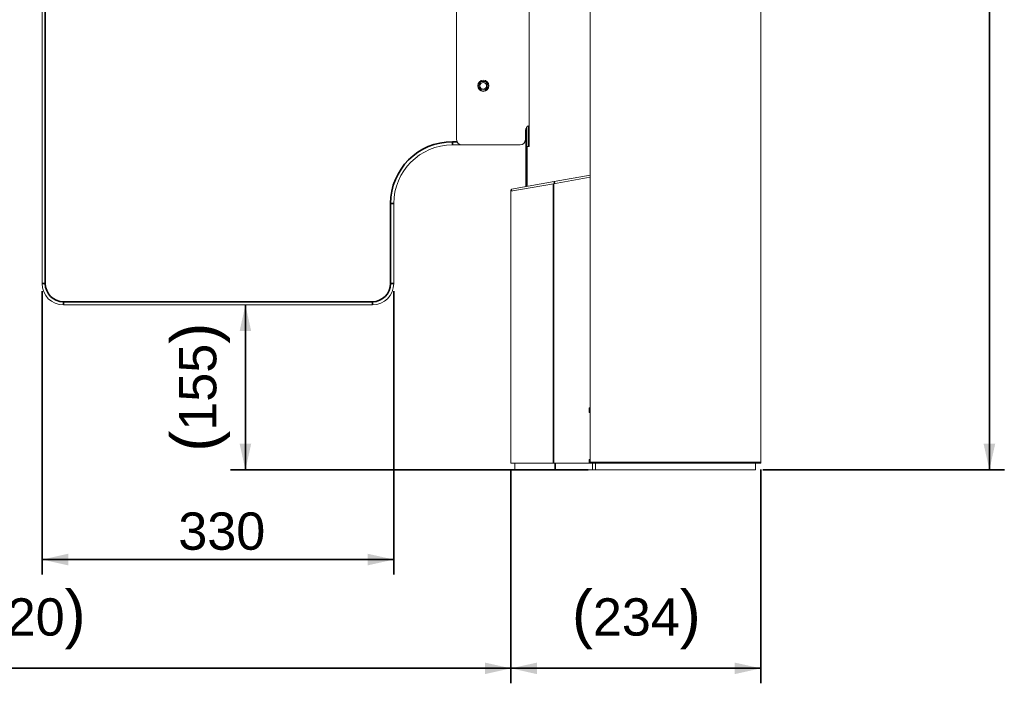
# Model space of a CAD drawing. Header units: millimetres. Extents: x 4 to 1188, y 1 to 840.
# Tile 46 of 203: x 326 to 458, y 253 to 342. Entities that reach past the tile are written whole.
import ezdxf

# ---------------------------------------------------------------- set-up
doc = ezdxf.new("R2010")
doc.units = ezdxf.units.MM
doc.layers.add('1', color=7, linetype='Continuous')
doc.styles.add('Arial Unicode MS', font='Arial Unicode MS')
doc.dimstyles.get("Standard").update_dxf_attribs({"dimtxt": 0.18, "dimasz": 0.18, "dimexe": 0.18, "dimexo": 0.0625, "dimgap": 0.09, "dimtad": 0, "dimtih": 1, "dimtoh": 1, "dimdec": 4, "dimzin": 0, "dimdsep": 46, "dimtxsty": 'Standard', "dimcen": 0.09, "dimadec": 0, "dimazin": 0, "dimtfac": 1, "dimtdec": 4, "dimtofl": 0, "dimtmove": 0, "dimatfit": 3, "dimfxl": 0, "dimtolj": 1, "dimtzin": 0, "dimarcsym": 0})

# ---------------------------------------------------------------- blocks, each defined once
blk = doc.blocks.new('_U6')
at = {"layer": '1', "color": 18, "lineweight": 35}
for p, q in [((392.2, 281.93), (392.2, 253.45)), ((425.69, 282.07), (425.69, 253.45)), ((392.2, 255.45), (425.69, 255.45))]:
    blk.add_line(p, q, dxfattribs=at)
at = {"layer": '1', "color": 18, "lineweight": 70}
for points in [[(392.2, 255.45), (395.7, 256.22), (395.7, 254.67)], [(425.69, 255.45), (422.19, 254.67), (422.19, 256.22)]]:
    blk.add_solid(points, dxfattribs=at)
at = {"layer": '1', "color": 18, "linetype": 'Continuous', "lineweight": 13, "insert": (400.37, 258.01), "char_height": 5, "attachment_point": 7, "line_spacing_factor": 1.047437, "style": 'Arial Unicode MS'}
blk.add_mtext('\\fArial Unicode MS|b0|i0;\\W1.0000;{\\H1.21x;(}234{\\H1.21x;)}', dxfattribs=at)
blk = doc.blocks.new('_U7')
at = {"layer": '1', "color": 18, "lineweight": 35}
for p, q in [((260.77, 281.93), (260.77, 253.45)), ((392.2, 281.93), (392.2, 253.45)), ((260.77, 255.45), (392.2, 255.45))]:
    blk.add_line(p, q, dxfattribs=at)
at = {"layer": '1', "color": 18, "lineweight": 70}
for points in [[(260.77, 255.45), (264.27, 256.22), (264.27, 254.67)], [(392.2, 255.45), (388.7, 254.67), (388.7, 256.22)]]:
    blk.add_solid(points, dxfattribs=at)
at = {"layer": '1', "color": 18, "linetype": 'Continuous', "lineweight": 13, "insert": (317.91, 258.01), "char_height": 5, "attachment_point": 7, "line_spacing_factor": 1.047437, "style": 'Arial Unicode MS'}
blk.add_mtext('\\fArial Unicode MS|b0|i0;\\W1.0000;{\\H1.21x;(}920{\\H1.21x;)}', dxfattribs=at)
blk = doc.blocks.new('_U14')
at = {"layer": '1', "color": 18, "lineweight": 35}
for p, q in [((356.6, 304.12), (356.6, 282.02)), ((402.55, 282.02), (354.6, 282.02))]:
    blk.add_line(p, q, dxfattribs=at)
at = {"layer": '1', "color": 18, "lineweight": 70}
for points in [[(356.6, 304.12), (357.38, 300.62), (355.83, 300.62)], [(356.6, 282.02), (355.83, 285.52), (357.38, 285.52)]]:
    blk.add_solid(points, dxfattribs=at)
at = {"layer": '1', "color": 18, "linetype": 'Continuous', "lineweight": 13, "insert": (354.53, 284.46), "char_height": 5, "attachment_point": 7, "rotation": 90, "line_spacing_factor": 1.047437, "style": 'Arial Unicode MS'}
blk.add_mtext('\\fArial Unicode MS|b0|i0;\\W1.0000;{\\H1.21x;(}155{\\H1.21x;)}', dxfattribs=at)
blk = doc.blocks.new('_U16')
at = {"layer": '1', "color": 18, "lineweight": 35}
for p, q in [((404.57, 539.12), (458.34, 539.12)), ((456.34, 539.12), (456.34, 282.02)), ((425.97, 282.02), (458.34, 282.02))]:
    blk.add_line(p, q, dxfattribs=at)
at = {"layer": '1', "color": 18, "lineweight": 70}
for points in [[(456.34, 539.12), (457.11, 535.62), (455.56, 535.62)], [(456.34, 282.02), (455.56, 285.52), (457.11, 285.52)]]:
    blk.add_solid(points, dxfattribs=at)
at = {"layer": '1', "color": 18, "linetype": 'Continuous', "lineweight": 13, "insert": (454.27, 400.02), "char_height": 5, "attachment_point": 7, "rotation": 90, "line_spacing_factor": 1.047437, "style": 'Arial Unicode MS'}
blk.add_mtext('\\fArial Unicode MS|b0|i0;\\W1.0000;{\\H1.21x;(}1800{\\H1.21x;)}', dxfattribs=at)
blk = doc.blocks.new('_U18')
at = {"layer": '1', "color": 18, "lineweight": 35}
for p, q in [((329.35, 305.98), (329.35, 268.02)), ((376.49, 305.98), (376.49, 268.02)), ((376.49, 270.02), (329.35, 270.02))]:
    blk.add_line(p, q, dxfattribs=at)
at = {"layer": '1', "color": 18, "lineweight": 70}
for points in [[(329.35, 270.02), (332.85, 270.8), (332.85, 269.24)], [(376.49, 270.02), (372.99, 269.24), (372.99, 270.8)]]:
    blk.add_solid(points, dxfattribs=at)
at = {"layer": '1', "color": 18, "linetype": 'Continuous', "lineweight": 13, "insert": (347.61, 271.26), "char_height": 5, "attachment_point": 7, "line_spacing_factor": 1.047437, "style": 'Arial Unicode MS'}
blk.add_mtext('\\fArial Unicode MS|b0|i0;\\W1.0000;330', dxfattribs=at)

msp = doc.modelspace()

# ---------------------------------------------------------------- linework, layer by layer
at = {"layer": '1', "color": 154, "linetype": 'Continuous', "lineweight": 13}
for p, q in [((329.3457, 306.9805), (329.3457, 536.2662)), ((402.8314, 416.2168), (402.8314, 283.0739)), ((425.6886, 416.2168), (425.6886, 283.0739)), ((402.8026, 321.4959), (402.8026, 410.6127)), ((384.9219, 326.2662), (384.9219, 409.2662)), ((394.6444, 325.4698), (394.6444, 408.0841)), ((394.1362, 327.4805), (394.1362, 326.2662)), ((394.184, 327.7377), (394.184, 319.9768)), ((394.337, 327.978), (394.337, 320.0036)), ((394.5381, 328.1232), (394.5381, 325.3274)), ((385.6363, 325.5519), (384.3457, 325.5519)), ((393.4219, 325.5519), (385.6362, 325.5519)), ((394.3771, 325.3269), (394.5821, 325.3269)), ((394.3771, 320.0101), (394.3771, 325.3269)), ((402.8314, 321.2189), (397.9172, 320.3524)), ((397.9854, 320.6462), (402.8314, 321.5007)), ((397.9172, 320.3524), (392.2029, 319.3448)), ((392.2884, 319.5591), (392.2029, 319.5591)), ((392.2029, 319.5591), (392.2029, 319.3448)), ((392.2743, 319.6392), (397.9854, 320.6462)), ((392.3225, 319.3659), (392.2743, 319.6392)), ((392.2029, 319.3448), (392.2029, 282.928)), ((376.4886, 317.6948), (376.4886, 306.9805)), ((402.8029, 315.9668), (402.8314, 315.9668)), ((402.8029, 315.7525), (402.8029, 315.9668)), ((402.8314, 315.7525), (402.8029, 315.7525)), ((402.8029, 315.5811), (402.8314, 315.5811)), ((402.8029, 315.5811), (402.8029, 311.5811)), ((425.6886, 315.9668), (425.7172, 315.9668)), ((425.7172, 315.7525), (425.6886, 315.7525)), ((425.7172, 315.9668), (425.7172, 315.7525)), ((402.8029, 311.5811), (402.8314, 311.5811)), ((425.6887, 309.8022), (425.6886, 309.8022)), ((425.6887, 309.7947), (425.6886, 309.7947)), ((425.6887, 309.7882), (425.6886, 309.7882)), ((425.6887, 309.3065), (425.6886, 309.3065)), ((425.6887, 309.06), (425.6886, 309.06)), ((425.6887, 309.7882), (425.6887, 309.4068)), ((402.8313, 307.5959), (402.8313, 308.5878)), ((402.8313, 307.5943), (402.8313, 307.5959)), ((402.8313, 307.5959), (402.8314, 307.5959)), ((402.8313, 307.5929), (402.8313, 307.5943)), ((402.8313, 307.5943), (402.8314, 307.5943)), ((402.8313, 307.5916), (402.8313, 307.5929)), ((402.8313, 307.5929), (402.8314, 307.5929)), ((402.8313, 307.5916), (402.8314, 307.5916)), ((402.8313, 307.5799), (402.8314, 307.5799)), ((402.8313, 307.5743), (402.8314, 307.5743)), ((402.8313, 307.5743), (402.8314, 307.5743)), ((425.6887, 308.4206), (425.6886, 308.4206)), ((425.6887, 308.4203), (425.6886, 308.4203)), ((425.6887, 307.7936), (425.6886, 307.7936)), ((425.6887, 307.6183), (425.6886, 307.6183)), ((425.6887, 308.4244), (425.6887, 308.4206)), ((425.6887, 308.4206), (425.6887, 308.4203)), ((402.8313, 307.0571), (402.8314, 307.0571)), ((402.8313, 306.8943), (402.8314, 306.8943)), ((402.8313, 306.8942), (402.8314, 306.8942)), ((425.6887, 307.437), (425.6886, 307.437)), ((425.6887, 307.4356), (425.6886, 307.4356)), ((425.6887, 307.4355), (425.6886, 307.4355)), ((425.6887, 306.8942), (425.6886, 306.8942)), ((425.6887, 307.437), (425.6887, 307.4356)), ((425.6887, 307.4356), (425.6887, 307.4355)), ((373.6314, 304.1234), (332.2029, 304.1234)), ((402.8314, 290.3566), (402.7029, 290.3566)), ((402.7029, 290.3566), (402.7029, 289.7137)), ((402.7029, 289.7137), (402.8315, 289.7137)), ((397.9172, 282.928), (392.2029, 282.928)), ((392.7249, 282.928), (392.7249, 282.0239)), ((402.7029, 282.928), (397.9172, 282.928)), ((402.8315, 283.428), (402.7029, 283.428)), ((402.7029, 283.428), (402.7029, 282.928)), ((402.7029, 282.928), (402.8457, 282.928)), ((402.8314, 282.9311), (402.8314, 283.0743)), ((402.8314, 283.0739), (425.6886, 283.0739)), ((403.1172, 282.9311), (402.8314, 282.9311)), ((402.8457, 282.9311), (402.8457, 282.928)), ((402.9172, 282.928), (402.9172, 282.9316)), ((402.9172, 282.928), (403.3172, 282.928)), ((403.5457, 282.9311), (403.1172, 282.9311)), ((403.1474, 282.928), (403.1474, 282.0239)), ((403.3172, 282.928), (403.5457, 282.928)), ((403.5387, 282.928), (403.5387, 282.0239)), ((403.5457, 282.0239), (403.5457, 282.9311)), ((403.5457, 282.9311), (424.9743, 282.9311)), ((404.26, 283.0739), (404.26, 282.9311)), ((424.26, 282.9311), (424.26, 283.0739)), ((425.4029, 282.9311), (424.9743, 282.9311)), ((424.9743, 282.0239), (424.9743, 282.9311)), ((425.6886, 282.9311), (425.4029, 282.9311)), ((425.6886, 283.0743), (425.6886, 282.9311)), ((403.1474, 282.0239), (403.5387, 282.0239)), ((403.5457, 282.0239), (424.9743, 282.0239))]:
    msp.add_line(p, q, dxfattribs=at)
at = {"layer": '1', "color": 154, "linetype": 'Continuous', "lineweight": 35}
for p, q in [((329.7743, 536.2662), (329.7743, 306.9805)), ((384.3457, 325.9805), (384.9816, 325.9805)), ((384.3457, 325.9805), (384.3457, 325.5519)), ((397.9172, 320.3524), (397.9172, 282.928)), ((398.0336, 320.3729), (397.9854, 320.6462)), ((376.06, 317.6948), (376.4886, 317.6948)), ((376.06, 306.9805), (376.06, 317.6948)), ((402.8313, 309.575), (402.8314, 309.575)), ((402.8313, 309.3466), (402.8314, 309.3466)), ((402.8313, 309.3391), (402.8314, 309.3391)), ((402.8313, 309.1785), (402.8314, 309.1785)), ((402.8313, 308.5878), (402.8314, 308.5878)), ((402.8313, 307.5741), (402.8314, 307.5741)), ((402.8313, 307.5741), (402.8314, 307.5741)), ((425.6887, 308.4244), (425.6886, 308.4244)), ((329.7743, 306.9805), (329.3457, 306.9805)), ((376.06, 306.9805), (376.4886, 306.9805)), ((332.2029, 304.5519), (373.6314, 304.5519)), ((332.2029, 304.5519), (332.2029, 304.1234)), ((373.6314, 304.5519), (373.6314, 304.1234)), ((398.11, 282.928), (398.11, 282.0239)), ((403.1172, 282.9311), (403.1172, 283.0743)), ((403.3172, 282.9316), (403.3172, 282.928)), ((404.1172, 282.9311), (404.1172, 283.0739)), ((424.4029, 283.0739), (424.4029, 282.9311)), ((425.4029, 283.0743), (425.4029, 282.9311))]:
    msp.add_line(p, q, dxfattribs=at)
at = {"layer": '1', "color": 154, "linetype": 'Continuous', "lineweight": 13}
for radius in [0.75, 0.6071, 0.5893, 0.4464]:
    msp.add_circle((388.4933, 333.4805), radius, dxfattribs=at)
for centre, radius, start, end in [((394.8505, 327.4805), 0.7143, 106.768125, 180), ((385.6362, 326.2662), 0.7143, 180, 270), ((393.4219, 326.2662), 0.7143, 270, 0), ((384.3457, 317.6948), 7.8571, 90, 180), ((332.2029, 306.9805), 2.8571, 180, 270), ((373.6314, 306.9805), 2.8571, 270, 0), ((403.6886, 283.2168), 0.2857, 270, 329.999063), ((424.8315, 283.2168), 0.2857, 210.000937, 270)]:
    msp.add_arc(centre, radius, start, end, dxfattribs=at)
at = {"layer": '1', "color": 154, "linetype": 'Continuous', "lineweight": 35}
for centre, radius, start, end in [((384.3457, 317.6948), 8.2857, 90, 180), ((332.2029, 306.9805), 2.4286, 180, 270), ((373.6314, 306.9805), 2.4286, 270, 0)]:
    msp.add_arc(centre, radius, start, end, dxfattribs=at)
at = {"layer": '1', "color": 154, "linetype": 'Continuous', "lineweight": 13}
msp.add_open_spline([(394.6444, 325.4698), (394.6444, 325.4604), (394.644, 325.4511), (394.6428, 325.4374), (394.6423, 325.4328), (394.6413, 325.4261), (394.641, 325.4238), (394.6403, 325.4194), (394.6399, 325.4172), (394.6379, 325.4064), (394.6359, 325.3982), (394.633, 325.3885), (394.6324, 325.3866), (394.6312, 325.3828), (394.6305, 325.381), (394.6285, 325.3755), (394.6271, 325.372), (394.6228, 325.3622), (394.6196, 325.3563), (394.6153, 325.3497), (394.6145, 325.3485), (394.6127, 325.3461), (394.61, 325.3426), (394.6055, 325.3376), (394.6017, 325.3345), (394.5988, 325.3325), (394.5978, 325.3318), (394.5959, 325.3307), (394.5949, 325.3302), (394.59, 325.3279), (394.586, 325.3269), (394.5821, 325.3269)], degree=3, knots=[0, 0, 0, 0, 0.125, 0.125, 0.1875, 0.1875, 0.21875, 0.21875, 0.25, 0.25, 0.375, 0.375, 0.40625, 0.40625, 0.4375, 0.4375, 0.5, 0.5, 0.625, 0.625, 0.65625, 0.65625, 0.6875, 0.75, 0.8125, 0.8125, 0.84375, 0.84375, 0.875, 0.875, 1, 1, 1, 1], dxfattribs=at)
for points in [[(402.8313, 309.575), (402.8313, 309.7009), (402.8313, 309.8025), (402.8313, 309.8022)], [(402.8313, 308.5878), (402.8313, 308.8845), (402.8313, 309.0704), (402.8313, 309.1785)], [(425.6887, 309.3065), (425.6887, 309.3055), (425.6887, 309.2233), (425.6887, 309.06)], [(425.6887, 309.06), (425.6887, 308.9003), (425.6887, 308.6885), (425.6887, 308.4244)], [(425.6887, 308.4203), (425.6887, 308.1542), (425.6887, 307.9473), (425.6887, 307.7936)], [(425.6887, 307.7936), (425.6887, 307.7141), (425.6887, 307.6632), (425.6887, 307.6183)], [(425.6887, 307.6183), (425.6887, 307.577), (425.6887, 307.5653), (425.6887, 307.5657)], [(425.6887, 307.5354), (425.6887, 307.5061), (425.6887, 307.4795), (425.6887, 307.4556)], [(402.8313, 307.0571), (402.8313, 307.1316), (402.8313, 307.2335), (402.8313, 307.3711)], [(402.8313, 306.8943), (402.8313, 306.8949), (402.8313, 306.9303), (402.8313, 307.0571)], [(425.6887, 307.4355), (425.6887, 307.0756), (425.6887, 306.8949), (425.6887, 306.8942)], [(398.11, 282.0239), (399.7891, 282.0239), (401.4682, 282.0239), (403.1474, 282.0239)]]:
    msp.add_open_spline(points, degree=3, dxfattribs=at)
msp.add_rational_spline([(392.7249, 282.0239), (393.1497, 282.0239), (395.0788, 282.0239), (398.11, 282.0239)], [0.528447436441, 0.490986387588, 0.490523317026, 0.527058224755], degree=3, dxfattribs=at)

# ---------------------------------------------------------------- dimensions: what is measured, and where the dimension line sits
at = {"layer": '1', "color": 18, "linetype": 'Continuous', "lineweight": 13}
for base, p1, p2, angle, override, picture, middle in [((456.3352, 282.0239), (367.888, 539.1234), (414.26, 282.0239), 90, {"dimtxt": 5, "dimasz": 3.5, "dimexe": 2, "dimexo": 1, "dimgap": 2.5, "dimtad": 1, "dimtih": 0, "dimtoh": 0, "dimdec": 0, "dimlfac": 7, "dimzin": 8, "dimdsep": 44, "dimlunit": 2, "dimpost": '(<>)', "dimtxsty": 'Arial Unicode MS', "dimsah": 1, "dimse1": 0, "dimse2": 0, "dimsd1": 0, "dimsd2": 0, "dimclrd": 18, "dimclre": 18, "dimclrt": 18, "dimtm": -0.1, "dimtfac": 0.4, "dimtdec": 2, "dimtofl": 1, "dimtmove": 0, "dimtzin": 8, "dimlwd": 35, "dimlwe": 35}, '_U16', (456.3352, 410.5737)), ((376.4886, 270.0198), (329.3457, 312.7195), (376.4886, 312.3377), 180, {"dimtxt": 5, "dimasz": 3.5, "dimexe": 2, "dimexo": 1, "dimgap": 2.5, "dimtad": 1, "dimtih": 0, "dimtoh": 0, "dimdec": 0, "dimlfac": 7, "dimzin": 8, "dimdsep": 44, "dimlunit": 2, "dimtxsty": 'Arial Unicode MS', "dimsah": 1, "dimse1": 0, "dimse2": 0, "dimsd1": 0, "dimsd2": 0, "dimclrd": 18, "dimclre": 18, "dimclrt": 18, "dimtol": 0, "dimtm": -0.1, "dimtfac": 0.4, "dimtdec": 2, "dimtofl": 1, "dimtmove": 0, "dimtzin": 8, "dimlwd": 35, "dimlwe": 35}, '_U18', (352.9172, 270.0198)), ((356.6031, 282.0239), (352.9172, 304.1234), (414.26, 282.0239), 90, {"dimtxt": 5, "dimasz": 3.5, "dimexe": 2, "dimexo": 1, "dimgap": 2.5, "dimtad": 1, "dimtih": 0, "dimtoh": 0, "dimdec": 0, "dimlfac": 7, "dimzin": 8, "dimdsep": 44, "dimlunit": 2, "dimpost": '(<>)', "dimtxsty": 'Arial Unicode MS', "dimsah": 1, "dimse1": 0, "dimse2": 0, "dimsd1": 0, "dimsd2": 0, "dimclrd": 18, "dimclre": 18, "dimclrt": 18, "dimtm": -0.1, "dimtfac": 0.4, "dimtdec": 2, "dimtofl": 1, "dimtmove": 0, "dimtzin": 8, "dimlwd": 35, "dimlwe": 35}, '_U14', (356.6031, 293.0737))]:
    dim = msp.add_linear_dim(base=base, p1=p1, p2=p2, angle=angle, dimstyle='Standard', override=override, dxfattribs=at)
    dim.commit()
    dim.dimension.update_dxf_attribs({"geometry": picture, "text_midpoint": middle, "dimtype": 160})
for base, p1, p2, picture, middle in [((392.2029, 255.4458), (260.7743, 301.1364), (392.2029, 301.1364), '_U7', (326.4886, 255.4458)), ((425.6886, 255.4458), (392.2029, 301.1364), (425.6886, 283.0739), '_U6', (408.9457, 255.4458))]:
    dim = msp.add_linear_dim(base=base, p1=p1, p2=p2, dimstyle='Standard', override={"dimtxt": 5, "dimasz": 3.5, "dimexe": 2, "dimexo": 1, "dimgap": 2.5, "dimtad": 1, "dimtih": 1, "dimtoh": 0, "dimdec": 0, "dimlfac": 7, "dimzin": 8, "dimdsep": 44, "dimlunit": 2, "dimpost": '(<>)', "dimtxsty": 'Arial Unicode MS', "dimsah": 1, "dimse1": 0, "dimse2": 0, "dimsd1": 0, "dimsd2": 0, "dimclrd": 18, "dimclre": 18, "dimclrt": 18, "dimtm": -0.1, "dimtfac": 0.4, "dimtdec": 2, "dimtofl": 1, "dimtmove": 0, "dimtzin": 8, "dimlwd": 35, "dimlwe": 35}, dxfattribs=at)
    dim.commit()
    dim.dimension.update_dxf_attribs({"geometry": picture, "text_midpoint": middle, "dimtype": 160})

doc.saveas('drawing.dxf')
